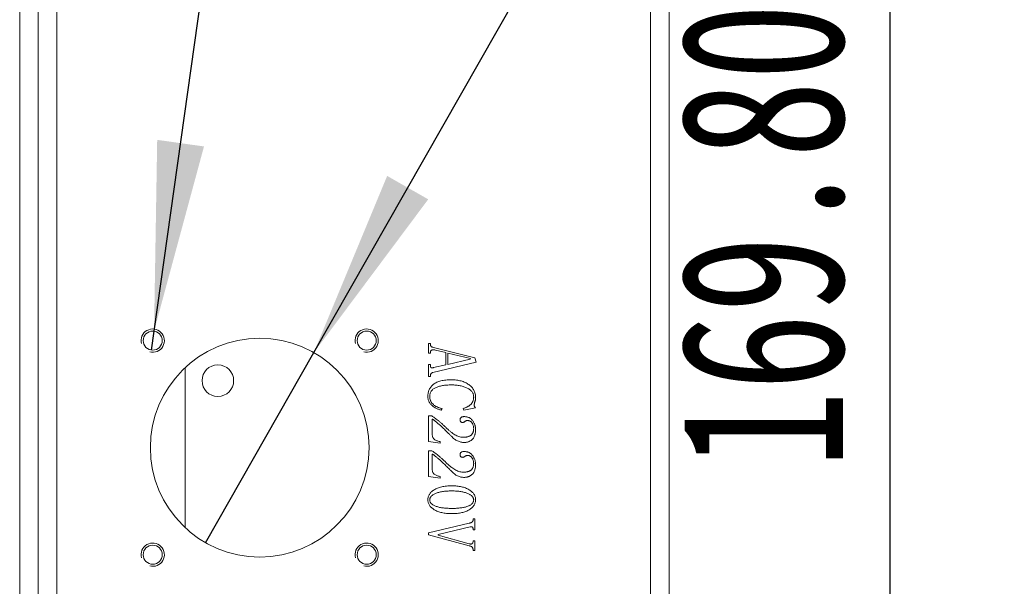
# Model space of a CAD drawing. Header units: millimetres. Extents: x 0 to 658, y -2 to 210.
# Tile 7 of 26: x 34 to 55, y 136 to 148. Entities that reach past the tile are written whole.
import ezdxf

# ---------------------------------------------------------------- set-up
doc = ezdxf.new("R2010")
doc.units = ezdxf.units.MM
doc.layers.add('图框', color=7, linetype='Continuous')
doc.styles.add('SLDTEXTSTYLE0', font='TXT', dxfattribs={"width": 0.7})
doc.styles.add('SLDTEXTSTYLE1', font='TXT', dxfattribs={"width": 0.7, "bigfont": 'bigfont'})
doc.styles.add('SLDTEXTSTYLE4', font='TXT', dxfattribs={"width": 0.628571})
doc.dimstyles.new('SLDDIMSTYLE1', dxfattribs={"dimtxt": 3.5, "dimasz": 4.08, "dimexe": 0, "dimexo": 0.0625, "dimgap": 0.875, "dimtad": 0, "dimtih": 1, "dimtoh": 1, "dimdec": 6, "dimlfac": 5, "dimrnd": 1e-09, "dimzin": 12, "dimdsep": 46, "dimtxsty": 'SLDTEXTSTYLE0', "dimblk1": 'NONE', "dimsah": 1, "dimcen": 0, "dimadec": 0, "dimazin": 3, "dimtfac": 1, "dimtmove": 0, "dimatfit": 3, "dimldrblk": 'NONE', "dimfxl": 0, "dimfrac": 2, "dimtolj": 1, "dimtzin": 12, "dimarcsym": 0})
doc.dimstyles.new('SLDDIMSTYLE5', dxfattribs={"dimtxt": 3.5, "dimasz": 4.08, "dimexe": 0, "dimexo": 0.0625, "dimgap": 0.875, "dimtad": 0, "dimtih": 1, "dimtoh": 1, "dimlfac": 5, "dimrnd": 1e-09, "dimzin": 4, "dimdsep": 46, "dimtxsty": 'SLDTEXTSTYLE0', "dimblk1": 'NONE', "dimsah": 1, "dimcen": 0, "dimadec": 0, "dimazin": 1, "dimtfac": 1, "dimtmove": 0, "dimatfit": 3, "dimldrblk": 'NONE', "dimfxl": 0, "dimfrac": 2, "dimtolj": 1, "dimtzin": 12, "dimarcsym": 0})
doc.dimstyles.new('SLDDIMSTYLE6', dxfattribs={"dimtxt": 3.5, "dimasz": 4.08, "dimexe": 0, "dimexo": 0.0625, "dimgap": 0.875, "dimtad": 2, "dimlfac": 5, "dimrnd": 1e-09, "dimzin": 4, "dimdsep": 46, "dimtxsty": 'SLDTEXTSTYLE0', "dimsah": 1, "dimcen": 0.09, "dimadec": 0, "dimazin": 1, "dimtfac": 1, "dimtofl": 0, "dimtmove": 0, "dimatfit": 3, "dimfxl": 0, "dimfrac": 2, "dimtolj": 1, "dimtzin": 12, "dimarcsym": 0})

# ---------------------------------------------------------------- blocks, each defined once
blk = doc.blocks.new('_D_22')
at = {"layer": '图框'}
for p, q in [((47.255, 156.407), (54.406, 156.407)), ((52.406, 122.447), (52.406, 156.407)), ((44.555, 122.447), (54.406, 122.447))]:
    blk.add_line(p, q, dxfattribs=at)
for points in [[(52.406, 156.407), (51.898, 152.327), (52.914, 152.327)], [(52.406, 122.447), (52.914, 126.527), (51.898, 126.527)]]:
    blk.add_solid(points, dxfattribs=at)
at = {"layer": '图框', "insert": (47.894, 138.563), "char_height": 3.5, "attachment_point": 1, "rotation": 90, "style": 'SLDTEXTSTYLE0'}
blk.add_mtext('169.80', dxfattribs=at)
blk = doc.blocks.new('_D_23')
at = {"layer": '图框'}
for p, q in [((40.018, 141.049), (50.159, 158.856)), ((50.159, 158.856), (75.985, 158.856)), ((37.692, 136.965), (40.018, 141.049))]:
    blk.add_line(p, q, dxfattribs=at)
blk.add_solid([(40.018, 141.049), (42.478, 144.343), (41.595, 144.846)], dxfattribs=at)
at = {"layer": '图框', "char_height": 3.5, "attachment_point": 1}
for s, insert, style in [('贯\\M+190FA', (67.77, 161.867), 'SLDTEXTSTYLE1'), ('%%c', (51.747, 161.867), 'SLDTEXTSTYLE0'), ('23.50', (55.617, 161.867), 'SLDTEXTSTYLE0')]:
    blk.add_mtext(s, dxfattribs=dict(at, insert=insert, style=style))
blk = doc.blocks.new('_NONE')
blk = doc.blocks.new('SW_SYMBOL_HOLE_DEPTH')
at = {"layer": '图框', "color": 0}
for p, q in [((0, 875), (800, 875)), ((400, 875), (400, 75)), ((100, 555), (400, 75)), ((700, 555), (400, 75))]:
    blk.add_line(p, q, dxfattribs=at)
blk = doc.blocks.new('_D_29')
at = {"layer": '图框'}
for p, q in [((36.583, 141.51), (41.546, 176.668)), ((41.546, 176.668), (87.536, 176.668)), ((36.526, 141.104), (36.583, 141.51))]:
    blk.add_line(p, q, dxfattribs=at)
blk.add_solid([(36.583, 141.51), (37.657, 145.479), (36.651, 145.621)], dxfattribs=at)
at = {"layer": '图框', "xscale": 0.004072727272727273, "yscale": 0.004072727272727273, "zscale": 0.004072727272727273}
for p in [(73.685, 176.027), (69.51, 171.027)]:
    blk.add_blockref('SW_SYMBOL_HOLE_DEPTH', p, dxfattribs=at)
at = {"layer": '图框', "char_height": 3.5, "attachment_point": 1}
for s, insert, style in [('4 x  M2.5 - 6H', (43.133, 180.252), 'SLDTEXTSTYLE4'), ('3.50', (79.32, 180.252), 'SLDTEXTSTYLE0'), ('%%c', (53.419, 175.252), 'SLDTEXTSTYLE0'), ('2.05', (59.258, 175.252), 'SLDTEXTSTYLE0'), ('4', (75.145, 175.252), 'SLDTEXTSTYLE0')]:
    blk.add_mtext(s, dxfattribs=dict(at, insert=insert, style=style))

msp = doc.modelspace()

# ---------------------------------------------------------------- linework, layer by layer
at = {"color": 7, "linetype": 'Continuous', "lineweight": 15}
for p, q in [((33.6946935, 156.44742832), (33.6946935, 84.44742844)), ((34.09469352, 84.44742844), (34.09469352, 156.44742832)), ((34.49469354, 156.54742853), (34.49469354, 84.34742973)), ((47.25469356, 84.88742993), (47.25469356, 156.00742833)), ((47.65469288, 156.00742833), (47.65469288, 84.88742993)), ((42.48247152, 141.24353979), (42.52413814, 141.24353979)), ((42.48247152, 141.03498929), (42.48247152, 141.24353979)), ((42.52413814, 141.24353979), (42.52413814, 141.22596164)), ((42.52413814, 141.03498929), (42.48247152, 141.03498929)), ((42.52413814, 141.05256744), (42.52413814, 141.03498929)), ((42.58837407, 141.16150853), (43.48116895, 140.93863521)), ((42.85747116, 141.04952928), (42.63199349, 141.10530191)), ((42.85747116, 140.78998067), (42.85747116, 141.04952928)), ((42.89913779, 141.03954662), (42.89913779, 140.79410392)), ((43.38438069, 140.91975498), (42.89913779, 141.03954662)), ((42.48247152, 140.79171684), (42.52413814, 140.79171684)), ((42.48247152, 140.53520639), (42.48247152, 140.79171684)), ((42.52413814, 140.79171684), (42.52413814, 140.76827927)), ((43.51024931, 140.84553621), (42.5777406, 140.62309698)), ((42.59466758, 140.72726364), (42.85747116, 140.78998067)), ((42.89913779, 140.79410392), (43.38177671, 140.90890432)), ((43.38177671, 140.90890432), (43.38438069, 140.91975498)), ((43.48116895, 140.93863521), (43.51024931, 140.84553621)), ((37.25469341, 137.28623711), (37.25469341, 140.72862002)), ((42.52413814, 140.53520639), (42.48247152, 140.53520639)), ((42.52413814, 140.55278455), (42.52413814, 140.53520639)), ((42.77413791, 139.84835744), (42.75612613, 139.81298415)), ((43.24397301, 139.81298415), (43.23247155, 139.84835744)), ((43.49635994, 139.86159526), (43.24397301, 139.81298415)), ((42.48247152, 139.68798416), (42.55473693, 139.68798416)), ((42.48247152, 139.1400241), (42.48247152, 139.68798416)), ((42.56580477, 139.61853971), (42.56580477, 139.27392167)), ((42.73247128, 139.10465082), (42.48247152, 139.1400241)), ((42.73247128, 139.13959006), (42.73247128, 139.10465082)), ((42.48247152, 138.93798417), (42.55473693, 138.93798417)), ((42.48247152, 138.39002405), (42.48247152, 138.93798417)), ((42.56580477, 138.86853973), (42.56580477, 138.52392169)), ((42.73247128, 138.35465084), (42.48247152, 138.39002405)), ((42.73247128, 138.38959005), (42.73247128, 138.35465084)), ((42.48247152, 137.17409526), (43.35942423, 137.38655192)), ((43.44080468, 137.47965083), (43.48247131, 137.47965083)), ((43.44080468, 137.45057103), (43.44080468, 137.47965083)), ((43.48247131, 137.47965083), (43.48247131, 137.24071854)), ((42.48247152, 137.13242863), (42.48247152, 137.17409526)), ((43.37700238, 137.30517165), (42.68798312, 137.13807096)), ((43.44080468, 137.24071854), (43.44080468, 137.26415601)), ((43.48247131, 137.24071854), (43.44080468, 137.24071854)), ((43.35942423, 136.89805367), (42.48247152, 137.13242863)), ((42.68798312, 137.13807096), (42.68798312, 137.12591813)), ((42.68798312, 137.12591813), (43.35942423, 136.94145647)), ((43.44080468, 136.98833142), (43.44080468, 137.00590958)), ((43.44080468, 137.00590958), (43.48247131, 137.00590958)), ((43.48247131, 137.00590958), (43.48247131, 136.79909524)), ((43.44080468, 136.79909524), (43.44080468, 136.82231572)), ((43.48247131, 136.79909524), (43.44080468, 136.79909524))]:
    msp.add_line(p, q, dxfattribs=at)
for centre, radius in [((36.5546935, 141.30742861), 0.205), ((41.1546935, 141.30742861), 0.205), ((38.8546935, 139.00742861), 2.35), ((37.9546935, 140.44742861), 0.34), ((36.5546935, 136.70742861), 0.205), ((41.1546935, 136.70742861), 0.205)]:
    msp.add_circle(centre, radius, dxfattribs=at)
at = {"color": 7, "linetype": 'Continuous', "lineweight": 0}
for centre in [(36.5546935, 141.30742861), (41.1546935, 141.30742861), (36.5546935, 136.70742861), (41.1546935, 136.70742861)]:
    msp.add_arc(centre, 0.25, 255, 195, dxfattribs=at)
at = {"color": 7, "linetype": 'Continuous', "lineweight": 15}
for points, knots in [([(42.52413794, 141.22596159), (42.52427804, 141.22217985), (42.52455431, 141.21472212), (42.52756392, 141.20394869), (42.53211635, 141.19387471), (42.53850282, 141.18455248), (42.54718049, 141.17618945), (42.55879845, 141.16991119), (42.57263053, 141.16455855), (42.58290118, 141.16256876), (42.58837405, 141.16150847)], [0, 0, 0, 0, 0.1127484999, 0.2223440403, 0.331662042, 0.4420013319, 0.5582198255, 0.6880030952, 0.8337479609, 1, 1, 1, 1]), ([(42.63199384, 141.10530187), (42.62428229, 141.10685744), (42.60981606, 141.10977556), (42.58886934, 141.111202), (42.57026767, 141.10978869), (42.55393702, 141.1057852), (42.54041777, 141.09803052), (42.53041262, 141.08626127), (42.52513947, 141.07039297), (42.52448951, 141.05882483), (42.52413794, 141.0525675)], [0, 0, 0, 0, 0.1644147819, 0.3084285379, 0.4374620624, 0.5534350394, 0.65722178, 0.7581461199, 0.8691783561, 1, 1, 1, 1]), ([(42.52413794, 140.7682793), (42.52431864, 140.76298583), (42.52464967, 140.75328828), (42.52761025, 140.74013272), (42.53337588, 140.73021363), (42.54160089, 140.72344464), (42.55224549, 140.72071726), (42.56464632, 140.72008047), (42.57911809, 140.72260598), (42.58920503, 140.72562745), (42.59466746, 140.72726368)], [0, 0, 0, 0, 0.1527948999, 0.2799173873, 0.3848475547, 0.4784440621, 0.5788509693, 0.6959571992, 0.8353506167, 1, 1, 1, 1]), ([(42.57774037, 140.62309701), (42.57312192, 140.6211195), (42.56443753, 140.61740104), (42.55298553, 140.6102833), (42.54341398, 140.60276973), (42.53610733, 140.59415642), (42.5308526, 140.58471453), (42.52683184, 140.57476151), (42.52473105, 140.56393688), (42.52433839, 140.55655361), (42.52413794, 140.55278451)], [0, 0, 0, 0, 0.1587499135, 0.2985086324, 0.4254177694, 0.5423572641, 0.6530830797, 0.7661500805, 0.8806216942, 1, 1, 1, 1]), ([(42.46858239, 140.10703798), (42.46893369, 140.12044416), (42.46962085, 140.14666675), (42.47569386, 140.18484992), (42.48516894, 140.22099766), (42.49868058, 140.25505143), (42.51616227, 140.28698466), (42.53761565, 140.31663861), (42.56285295, 140.34417475), (42.59179853, 140.36970619), (42.62506004, 140.39267078), (42.66283199, 140.41239662), (42.70506274, 140.42873764), (42.75143823, 140.44240114), (42.80225074, 140.45293709), (42.85743455, 140.46036947), (42.91699967, 140.46496771), (42.958157, 140.46549128), (42.97943308, 140.46576194)], [0, 0, 0, 0, 0.0568869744, 0.1112713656, 0.1637193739, 0.2152776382, 0.2664096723, 0.3178947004, 0.3702887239, 0.4246939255, 0.4814339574, 0.5414705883, 0.6051777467, 0.6733988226, 0.7465263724, 0.8252755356, 0.9096770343, 1, 1, 1, 1]), ([(42.97943308, 140.35465083), (42.96163343, 140.35451548), (42.92695078, 140.35425175), (42.87642645, 140.35130791), (42.82882923, 140.34693234), (42.7843002, 140.34038034), (42.74267117, 140.33225642), (42.70404943, 140.32206265), (42.66824086, 140.31018891), (42.63551444, 140.29640323), (42.6058816, 140.28077371), (42.58033143, 140.26226277), (42.55869676, 140.24136585), (42.54079416, 140.21813929), (42.52709397, 140.19226866), (42.51722692, 140.16404542), (42.51130053, 140.13347117), (42.51060563, 140.11227302), (42.51024905, 140.10139562)], [0, 0, 0, 0, 0.08937912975, 0.1741554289, 0.25407907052, 0.32934505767, 0.40009179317, 0.46697215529, 0.52981150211, 0.58939082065, 0.6451448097, 0.69768143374, 0.74726507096, 0.79572882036, 0.84432310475, 0.89361309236, 0.94540973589, 1, 1, 1, 1]), ([(42.97943308, 140.46576194), (42.99767556, 140.46552703), (43.0333647, 140.46506747), (43.08568623, 140.45980162), (43.1356683, 140.45193181), (43.18334201, 140.44077918), (43.22844682, 140.42580047), (43.27132798, 140.40818216), (43.31170612, 140.3869087), (43.34951914, 140.36284245), (43.38394911, 140.33599533), (43.41400563, 140.30641745), (43.43959815, 140.27469311), (43.46051291, 140.24042127), (43.47657028, 140.20374354), (43.48819073, 140.16477324), (43.49493535, 140.12347567), (43.49587897, 140.09519901), (43.49636016, 140.0807793)], [0, 0, 0, 0, 0.07584987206, 0.148390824, 0.21848190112, 0.28620562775, 0.35176128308, 0.41596349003, 0.47881262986, 0.54132598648, 0.60217875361, 0.6600486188, 0.71634129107, 0.77129618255, 0.82652958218, 0.88240905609, 0.94003437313, 1, 1, 1, 1]), ([(43.4546935, 140.09553625), (43.45426138, 140.1055473), (43.45341024, 140.12526623), (43.44711711, 140.15403414), (43.43587268, 140.18077186), (43.42116225, 140.20615286), (43.40138886, 140.22919478), (43.37770661, 140.25064375), (43.34963761, 140.27017374), (43.31764844, 140.28767984), (43.2826319, 140.30325782), (43.24547278, 140.31734452), (43.20606204, 140.32861863), (43.16473425, 140.33830096), (43.12129238, 140.34549491), (43.07583788, 140.35105448), (43.02829989, 140.35397342), (42.99592957, 140.35442215), (42.97943308, 140.35465083)], [0, 0, 0, 0, 0.0502647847, 0.0990072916, 0.1469058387, 0.1954407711, 0.2457226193, 0.2987024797, 0.3555470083, 0.4170141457, 0.4815655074, 0.547895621, 0.6164112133, 0.6872620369, 0.7609614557, 0.8374292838, 0.9171511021, 1, 1, 1, 1]), ([(42.75612579, 139.81298416), (42.74581111, 139.81551041), (42.72549377, 139.82048648), (42.69613574, 139.83044762), (42.66811359, 139.84163561), (42.64152231, 139.85451318), (42.61629674, 139.86886966), (42.59231567, 139.88465805), (42.56996168, 139.90230935), (42.54922657, 139.9213209), (42.53024922, 139.9414165), (42.51380228, 139.96266596), (42.49971013, 139.98468709), (42.48847548, 140.0076049), (42.47935758, 140.03122386), (42.47315441, 140.05578023), (42.46935801, 140.08116718), (42.46884303, 140.09834417), (42.46858239, 140.10703798)], [0, 0, 0, 0, 0.0716485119, 0.1411297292, 0.2090405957, 0.2752089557, 0.3403734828, 0.4048336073, 0.468812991, 0.5323999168, 0.5945803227, 0.6551329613, 0.7135147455, 0.7707250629, 0.82712962, 0.8840914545, 0.9413350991, 1, 1, 1, 1]), ([(42.51024905, 140.10139562), (42.51042624, 140.09364048), (42.51077421, 140.07841033), (42.51446502, 140.05602734), (42.52005076, 140.03449054), (42.52793468, 140.01365766), (42.53813386, 139.99372397), (42.55069185, 139.97462575), (42.56549368, 139.95642481), (42.58243627, 139.93908727), (42.60121059, 139.92295393), (42.62154244, 139.90809961), (42.64332449, 139.89464299), (42.66656168, 139.88243546), (42.69142775, 139.87184286), (42.71768702, 139.86258471), (42.74531608, 139.85439004), (42.76441173, 139.85039319), (42.77413794, 139.84835743)], [0, 0, 0, 0, 0.058468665, 0.1148252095, 0.1706959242, 0.2261491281, 0.282540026, 0.339312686, 0.3983038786, 0.4592916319, 0.5219896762, 0.5848751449, 0.6490990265, 0.7150192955, 0.7827497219, 0.8528429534, 0.9250467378, 1, 1, 1, 1]), ([(43.23247128, 139.84835743), (43.24125823, 139.85130216), (43.25847875, 139.85707319), (43.28313566, 139.86710695), (43.30629505, 139.87771409), (43.32773619, 139.88918608), (43.34756941, 139.90139512), (43.36591798, 139.91418625), (43.38261587, 139.92781743), (43.39768874, 139.94226675), (43.41139442, 139.95740048), (43.42277643, 139.97402845), (43.43275011, 139.99153018), (43.44067704, 140.0102103), (43.44706568, 140.02994954), (43.45160914, 140.05080118), (43.45420839, 140.07282791), (43.45452955, 140.08786153), (43.4546935, 140.09553625)], [0, 0, 0, 0, 0.07730950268, 0.15150981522, 0.22199602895, 0.28977614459, 0.35427035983, 0.41622919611, 0.47627995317, 0.53391288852, 0.5903545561, 0.64628070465, 0.70168324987, 0.75819265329, 0.81526658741, 0.87458177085, 0.93597352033, 1, 1, 1, 1]), ([(43.49636016, 140.0807793), (43.49620932, 140.07389671), (43.4959048, 140.06000181), (43.49289392, 140.0392576), (43.48843954, 140.0183763), (43.48168084, 139.99816607), (43.47523938, 139.9786053), (43.47068294, 139.96004513), (43.46758909, 139.9429346), (43.46723234, 139.9319193), (43.46706329, 139.92669944)], [0, 0, 0, 0, 0.130965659, 0.2643996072, 0.3984081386, 0.5369412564, 0.6698052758, 0.7904014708, 0.9006767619, 1, 1, 1, 1]), ([(43.46706329, 139.92669944), (43.467328, 139.91952201), (43.46780749, 139.90652123), (43.47188732, 139.88818717), (43.48163101, 139.8727811), (43.49122308, 139.86549655), (43.49636016, 139.86159527)], [0, 0, 0, 0, 0.2874745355, 0.5207143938, 0.7433158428, 1, 1, 1, 1]), ([(42.5547369, 139.68798416), (42.56437107, 139.68247769), (42.58526405, 139.67053617), (42.61714681, 139.64809086), (42.65330293, 139.62181445), (42.68515021, 139.5960753), (42.71271976, 139.57335355), (42.73491932, 139.55446686), (42.75785326, 139.53397517), (42.78193639, 139.51234679), (42.80694751, 139.48932477), (42.83270049, 139.46479492), (42.85941443, 139.43891633), (42.87751636, 139.42120942), (42.88676815, 139.41215951)], [0, 0, 0, 0, 0.0768902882, 0.1667468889, 0.2700590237, 0.3867558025, 0.4505162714, 0.517747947, 0.588797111, 0.6637210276, 0.7421543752, 0.8244509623, 0.910277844, 1, 1, 1, 1]), ([(42.97465878, 139.25352236), (42.96114804, 139.26713834), (42.93484713, 139.29364413), (42.89627572, 139.33196907), (42.85975598, 139.36793609), (42.82504485, 139.40129599), (42.79228042, 139.4323356), (42.76154719, 139.46100297), (42.7326318, 139.48706519), (42.70575235, 139.51067516), (42.6809565, 139.53203745), (42.65818621, 139.55107036), (42.6376498, 139.56802667), (42.6192246, 139.58260339), (42.60290376, 139.59478285), (42.58877195, 139.60483666), (42.57678484, 139.61278486), (42.56916085, 139.61678067), (42.56580461, 139.61853972)], [0, 0, 0, 0, 0.10478993, 0.2039911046, 0.2970480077, 0.3848078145, 0.466993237, 0.5436104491, 0.6144017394, 0.6796457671, 0.7390552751, 0.7931957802, 0.8417715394, 0.8845430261, 0.9215325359, 0.9530013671, 0.9793102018, 1, 1, 1, 1]), ([(43.16302683, 139.60334875), (43.16326345, 139.60858181), (43.16371378, 139.61854121), (43.1674995, 139.6326763), (43.17381989, 139.64500958), (43.18286897, 139.65563809), (43.19485732, 139.66436764), (43.21032962, 139.66991942), (43.22866556, 139.67375956), (43.24199467, 139.67397767), (43.24918134, 139.67409527)], [0, 0, 0, 0, 0.1231166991, 0.234311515, 0.3417746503, 0.446943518, 0.5604515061, 0.6867121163, 0.8310842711, 1, 1, 1, 1]), ([(43.2203185, 139.54909527), (43.21581443, 139.54922494), (43.20737085, 139.54946801), (43.19560682, 139.55221798), (43.1854136, 139.55614548), (43.17710506, 139.56224191), (43.17049232, 139.57005563), (43.16642558, 139.57985545), (43.16332073, 139.59100735), (43.1631291, 139.59905403), (43.16302683, 139.60334875)], [0, 0, 0, 0, 0.1491235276, 0.2795555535, 0.3990136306, 0.5089535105, 0.618051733, 0.7340599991, 0.8580614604, 1, 1, 1, 1]), ([(43.32318308, 139.5901109), (43.31765437, 139.58989176), (43.30695429, 139.58946763), (43.29173705, 139.58529449), (43.27763436, 139.57917661), (43.2660558, 139.56971522), (43.25524611, 139.56041028), (43.24357891, 139.55423439), (43.23205614, 139.54984373), (43.22419018, 139.54934215), (43.2203185, 139.54909527)], [0, 0, 0, 0, 0.146074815, 0.2827085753, 0.4155963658, 0.5497216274, 0.676602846, 0.7923629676, 0.8977993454, 1, 1, 1, 1]), ([(43.24918134, 139.67409527), (43.25896632, 139.67390488), (43.27798916, 139.67353475), (43.30561253, 139.66893276), (43.3314636, 139.66209405), (43.35568323, 139.65262455), (43.37772323, 139.63970885), (43.3983213, 139.62457926), (43.41688747, 139.60629206), (43.43336514, 139.58556446), (43.44777051, 139.56328486), (43.46109481, 139.54074746), (43.47180707, 139.51747228), (43.48078359, 139.49399503), (43.48780468, 139.47013305), (43.49281593, 139.44589928), (43.49562974, 139.42119545), (43.49611572, 139.40464302), (43.49636016, 139.3963175)], [0, 0, 0, 0, 0.0706078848, 0.1372678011, 0.2016548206, 0.2635579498, 0.3244135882, 0.3856515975, 0.4477264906, 0.5120286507, 0.576517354, 0.6392528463, 0.7009638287, 0.7613239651, 0.8206806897, 0.8804225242, 0.9398550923, 1, 1, 1, 1]), ([(43.4546935, 139.41888694), (43.45425277, 139.43035428), (43.45339884, 139.45257264), (43.44626281, 139.48462273), (43.43453669, 139.51399717), (43.42083548, 139.53600573), (43.40816828, 139.55170253), (43.39791412, 139.56195787), (43.38708809, 139.57077273), (43.37537119, 139.57769795), (43.36330031, 139.58342992), (43.35045458, 139.58743398), (43.33699458, 139.58950024), (43.32781881, 139.58990594), (43.32318308, 139.5901109)], [0, 0, 0, 0, 0.1433111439, 0.2776703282, 0.4083942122, 0.5372063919, 0.6002343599, 0.6603774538, 0.7183156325, 0.7743355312, 0.83020176, 0.8851518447, 0.9419770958, 1, 1, 1, 1]), ([(42.88676815, 139.41215951), (42.90294636, 139.39735252), (42.9340534, 139.36888203), (42.9816349, 139.33093901), (43.02781615, 139.29932829), (43.07255614, 139.27379131), (43.11597797, 139.25428879), (43.15788178, 139.24025089), (43.19846831, 139.23144074), (43.22512507, 139.23023724), (43.23811364, 139.22965083)], [0, 0, 0, 0, 0.16246794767, 0.31238923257, 0.45049811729, 0.57674752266, 0.69359102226, 0.80257651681, 0.9038049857, 1, 1, 1, 1]), ([(43.23811364, 139.22965083), (43.2466575, 139.22972111), (43.26320312, 139.22985722), (43.28724516, 139.23246793), (43.30977749, 139.23593474), (43.33070804, 139.24126425), (43.35021886, 139.24762218), (43.36797883, 139.25592454), (43.38427583, 139.26557687), (43.39908367, 139.2765889), (43.41224165, 139.289261), (43.42348466, 139.30353684), (43.43351979, 139.31900036), (43.44116469, 139.33627944), (43.44732502, 139.35487891), (43.45156849, 139.37489417), (43.45425049, 139.39638926), (43.45454234, 139.41121057), (43.4546935, 139.41888694)], [0, 0, 0, 0, 0.0779475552, 0.1509493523, 0.2205381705, 0.2858837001, 0.3479047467, 0.407586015, 0.4644382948, 0.5205688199, 0.5756761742, 0.6306448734, 0.6861543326, 0.743484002, 0.8025815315, 0.8647535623, 0.9299521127, 1, 1, 1, 1]), ([(43.49636016, 139.3963175), (43.49615616, 139.38488168), (43.49576018, 139.36268435), (43.49259197, 139.33050467), (43.48685672, 139.30072017), (43.47948841, 139.27312653), (43.4693044, 139.24807543), (43.45752464, 139.22500776), (43.44298534, 139.20448419), (43.42652855, 139.18617079), (43.40812229, 139.17052699), (43.38900959, 139.15635094), (43.36854485, 139.1447282), (43.34708048, 139.13500949), (43.32443352, 139.12765002), (43.30064721, 139.1225352), (43.27582767, 139.11911833), (43.25888628, 139.11873484), (43.25026641, 139.11853972)], [0, 0, 0, 0, 0.0815418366, 0.1582756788, 0.2302056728, 0.2976610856, 0.3615510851, 0.4226937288, 0.4819400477, 0.5403723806, 0.5977779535, 0.6539062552, 0.709825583, 0.7652382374, 0.8216785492, 0.8792507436, 0.9385621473, 1, 1, 1, 1]), ([(42.56580461, 139.27392166), (42.56627439, 139.26546467), (42.56719513, 139.24888954), (42.57543489, 139.22523844), (42.58882962, 139.20393739), (42.60750128, 139.1850601), (42.63137133, 139.16889585), (42.66053958, 139.15606651), (42.69466876, 139.14586325), (42.71938819, 139.14176115), (42.73247128, 139.13959006)], [0, 0, 0, 0, 0.1075806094, 0.210850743, 0.3152844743, 0.4261837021, 0.54695673, 0.6807154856, 0.8310144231, 1, 1, 1, 1]), ([(43.25026641, 139.11853972), (43.2385217, 139.11890516), (43.21480514, 139.1196431), (43.1793793, 139.12605), (43.14395653, 139.13607855), (43.10864167, 139.15020029), (43.073822, 139.16904383), (43.03952949, 139.19246634), (43.00606573, 139.22074696), (42.98531648, 139.24240029), (42.97465878, 139.25352236)], [0, 0, 0, 0, 0.1113884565, 0.2249309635, 0.3405446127, 0.4603800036, 0.5850858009, 0.7155218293, 0.8538799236, 1, 1, 1, 1]), ([(42.5547369, 138.93798416), (42.56437107, 138.93247769), (42.58526405, 138.92053617), (42.61714681, 138.89809086), (42.65330293, 138.87181445), (42.68515021, 138.8460753), (42.71271976, 138.82335355), (42.73491932, 138.80446686), (42.75785326, 138.78397517), (42.78193639, 138.76234679), (42.80694751, 138.73932477), (42.83270049, 138.71479492), (42.85941443, 138.68891633), (42.87751636, 138.67120942), (42.88676815, 138.66215951)], [0, 0, 0, 0, 0.0768902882, 0.1667468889, 0.2700590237, 0.3867558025, 0.4505162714, 0.517747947, 0.588797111, 0.6637210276, 0.7421543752, 0.8244509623, 0.910277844, 1, 1, 1, 1]), ([(42.97465878, 138.50352236), (42.96114804, 138.51713834), (42.93484713, 138.54364413), (42.89627572, 138.58196907), (42.85975598, 138.61793609), (42.82504485, 138.65129599), (42.79228042, 138.6823356), (42.76154719, 138.71100297), (42.7326318, 138.73706519), (42.70575235, 138.76067516), (42.6809565, 138.78203745), (42.65818621, 138.80107036), (42.6376498, 138.81802667), (42.6192246, 138.83260339), (42.60290376, 138.84478285), (42.58877195, 138.85483666), (42.57678484, 138.86278486), (42.56916085, 138.86678067), (42.56580461, 138.86853972)], [0, 0, 0, 0, 0.10478993, 0.2039911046, 0.2970480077, 0.3848078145, 0.466993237, 0.5436104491, 0.6144017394, 0.6796457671, 0.7390552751, 0.7931957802, 0.8417715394, 0.8845430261, 0.9215325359, 0.9530013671, 0.9793102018, 1, 1, 1, 1]), ([(43.16302683, 138.85334875), (43.16326345, 138.85858181), (43.16371378, 138.86854121), (43.1674995, 138.8826763), (43.17381989, 138.89500958), (43.18286897, 138.90563809), (43.19485732, 138.91436764), (43.21032962, 138.91991942), (43.22866556, 138.92375956), (43.24199467, 138.92397767), (43.24918134, 138.92409527)], [0, 0, 0, 0, 0.1231166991, 0.234311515, 0.3417746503, 0.446943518, 0.5604515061, 0.6867121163, 0.8310842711, 1, 1, 1, 1]), ([(43.24918134, 138.92409527), (43.25896632, 138.92390488), (43.27798916, 138.92353475), (43.30561253, 138.91893276), (43.3314636, 138.91209405), (43.35568323, 138.90262455), (43.37772323, 138.88970885), (43.3983213, 138.87457926), (43.41688747, 138.85629206), (43.43336514, 138.83556446), (43.44777051, 138.81328486), (43.46109481, 138.79074746), (43.47180707, 138.76747228), (43.48078359, 138.74399503), (43.48780468, 138.72013305), (43.49281593, 138.69589928), (43.49562974, 138.67119545), (43.49611572, 138.65464302), (43.49636016, 138.6463175)], [0, 0, 0, 0, 0.0706078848, 0.1372678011, 0.2016548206, 0.2635579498, 0.3244135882, 0.3856515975, 0.4477264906, 0.5120286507, 0.576517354, 0.6392528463, 0.7009638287, 0.7613239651, 0.8206806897, 0.8804225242, 0.9398550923, 1, 1, 1, 1]), ([(42.88676815, 138.66215951), (42.90294636, 138.64735252), (42.9340534, 138.61888203), (42.9816349, 138.58093901), (43.02781615, 138.54932829), (43.07255614, 138.52379131), (43.11597797, 138.50428879), (43.15788178, 138.49025089), (43.19846831, 138.48144074), (43.22512507, 138.48023724), (43.23811364, 138.47965083)], [0, 0, 0, 0, 0.16246794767, 0.31238923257, 0.45049811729, 0.57674752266, 0.69359102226, 0.80257651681, 0.9038049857, 1, 1, 1, 1]), ([(43.2203185, 138.79909527), (43.21581443, 138.79922494), (43.20737085, 138.79946801), (43.19560682, 138.80221798), (43.1854136, 138.80614548), (43.17710506, 138.81224191), (43.17049232, 138.82005563), (43.16642558, 138.82985545), (43.16332073, 138.84100735), (43.1631291, 138.84905403), (43.16302683, 138.85334875)], [0, 0, 0, 0, 0.1491235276, 0.2795555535, 0.3990136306, 0.5089535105, 0.618051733, 0.7340599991, 0.8580614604, 1, 1, 1, 1]), ([(43.32318308, 138.8401109), (43.31765437, 138.83989176), (43.30695429, 138.83946763), (43.29173705, 138.83529449), (43.27763436, 138.82917661), (43.2660558, 138.81971522), (43.25524611, 138.81041028), (43.24357891, 138.80423439), (43.23205614, 138.79984373), (43.22419018, 138.79934215), (43.2203185, 138.79909527)], [0, 0, 0, 0, 0.146074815, 0.2827085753, 0.4155963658, 0.5497216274, 0.676602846, 0.7923629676, 0.8977993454, 1, 1, 1, 1]), ([(43.23811364, 138.47965083), (43.2466575, 138.47972111), (43.26320312, 138.47985722), (43.28724516, 138.48246793), (43.30977749, 138.48593474), (43.33070804, 138.49126425), (43.35021886, 138.49762218), (43.36797883, 138.50592454), (43.38427583, 138.51557687), (43.39908367, 138.5265889), (43.41224165, 138.539261), (43.42348466, 138.55353684), (43.43351979, 138.56900036), (43.44116469, 138.58627944), (43.44732502, 138.60487891), (43.45156849, 138.62489417), (43.45425049, 138.64638926), (43.45454234, 138.66121057), (43.4546935, 138.66888694)], [0, 0, 0, 0, 0.0779475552, 0.1509493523, 0.2205381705, 0.2858837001, 0.3479047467, 0.407586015, 0.4644382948, 0.5205688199, 0.5756761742, 0.6306448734, 0.6861543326, 0.743484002, 0.8025815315, 0.8647535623, 0.9299521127, 1, 1, 1, 1]), ([(43.4546935, 138.66888694), (43.45425277, 138.68035428), (43.45339884, 138.70257264), (43.44626281, 138.73462273), (43.43453669, 138.76399717), (43.42083548, 138.78600573), (43.40816828, 138.80170253), (43.39791412, 138.81195787), (43.38708809, 138.82077273), (43.37537119, 138.82769795), (43.36330031, 138.83342992), (43.35045458, 138.83743398), (43.33699458, 138.83950024), (43.32781881, 138.83990594), (43.32318308, 138.8401109)], [0, 0, 0, 0, 0.14331114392, 0.27767032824, 0.40839421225, 0.5372063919, 0.60023435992, 0.66037745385, 0.71831563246, 0.77433553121, 0.83020176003, 0.88515184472, 0.94197709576, 1, 1, 1, 1]), ([(42.56580461, 138.52392166), (42.56627439, 138.51546467), (42.56719513, 138.49888954), (42.57543489, 138.47523844), (42.58882962, 138.45393739), (42.60750128, 138.4350601), (42.63137133, 138.41889585), (42.66053958, 138.40606651), (42.69466876, 138.39586325), (42.71938819, 138.39176115), (42.73247128, 138.38959006)], [0, 0, 0, 0, 0.10758060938, 0.21085074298, 0.31528447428, 0.4261837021, 0.54695672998, 0.68071548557, 0.83101442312, 1, 1, 1, 1]), ([(43.25026641, 138.36853972), (43.2385217, 138.36890516), (43.21480514, 138.3696431), (43.1793793, 138.37605), (43.14395653, 138.38607855), (43.10864167, 138.40020029), (43.073822, 138.41904383), (43.03952949, 138.44246634), (43.00606573, 138.47074696), (42.98531648, 138.49240029), (42.97465878, 138.50352236)], [0, 0, 0, 0, 0.11138845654, 0.22493096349, 0.34054461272, 0.46038000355, 0.58508580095, 0.71552182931, 0.85387992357, 1, 1, 1, 1]), ([(43.49636016, 138.6463175), (43.49615616, 138.63488168), (43.49576018, 138.61268435), (43.49259197, 138.58050467), (43.48685672, 138.55072017), (43.47948841, 138.52312653), (43.4693044, 138.49807543), (43.45752464, 138.47500776), (43.44298534, 138.45448419), (43.42652855, 138.43617079), (43.40812229, 138.42052699), (43.38900959, 138.40635094), (43.36854485, 138.3947282), (43.34708048, 138.38500949), (43.32443352, 138.37765002), (43.30064721, 138.3725352), (43.27582767, 138.36911833), (43.25888628, 138.36873484), (43.25026641, 138.36853972)], [0, 0, 0, 0, 0.0815418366, 0.1582756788, 0.2302056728, 0.2976610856, 0.3615510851, 0.4226937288, 0.4819400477, 0.5403723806, 0.5977779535, 0.6539062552, 0.709825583, 0.7652382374, 0.8216785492, 0.8792507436, 0.9385621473, 1, 1, 1, 1]), ([(42.46858239, 137.88655187), (42.46900082, 137.89700218), (42.46982803, 137.91766151), (42.47639754, 137.94790099), (42.48682786, 137.97700314), (42.50203161, 138.00453871), (42.52118694, 138.03093674), (42.54460773, 138.0558839), (42.57219088, 138.07963553), (42.603874, 138.10186941), (42.6393672, 138.12227966), (42.67870018, 138.13977711), (42.72139299, 138.15471854), (42.76752125, 138.16706726), (42.81713621, 138.17655265), (42.87020625, 138.18309701), (42.92670129, 138.18735722), (42.96553602, 138.18777123), (42.98550947, 138.18798416)], [0, 0, 0, 0, 0.04733316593, 0.09357352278, 0.13963097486, 0.18702543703, 0.23562848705, 0.2871368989, 0.34176858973, 0.40035863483, 0.46234369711, 0.52706890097, 0.59520615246, 0.66719253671, 0.74333612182, 0.82399000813, 0.90947468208, 1, 1, 1, 1]), ([(42.98550947, 138.07687305), (42.967205, 138.07671481), (42.9316616, 138.07640755), (42.87989827, 138.07379767), (42.83133817, 138.06942914), (42.7858748, 138.06381708), (42.74369788, 138.05585039), (42.70446975, 138.04675379), (42.6684834, 138.0354191), (42.63565905, 138.02274988), (42.60652086, 138.00864013), (42.58080794, 137.99413466), (42.55943388, 137.97809836), (42.54151307, 137.96168452), (42.52762562, 137.94418622), (42.51752564, 137.92583662), (42.51138652, 137.90646952), (42.51062738, 137.89317648), (42.51024905, 137.88655187)], [0, 0, 0, 0, 0.0994786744, 0.1931665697, 0.2815818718, 0.3644324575, 0.4420050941, 0.5147628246, 0.5831523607, 0.6468883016, 0.7057948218, 0.7589976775, 0.8070405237, 0.8507081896, 0.8907416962, 0.9278602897, 0.9640490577, 1, 1, 1, 1]), ([(42.98550947, 138.18798416), (43.00410618, 138.1877369), (43.04047422, 138.18725336), (43.09367605, 138.18340417), (43.1441351, 138.17655205), (43.19192615, 138.16774066), (43.23679553, 138.15558685), (43.27907995, 138.14148951), (43.31851332, 138.12420998), (43.35496458, 138.10464488), (43.3880329, 138.08313033), (43.41676225, 138.05961929), (43.44148976, 138.03479783), (43.46155292, 138.00822236), (43.47737954, 137.98011143), (43.4880962, 137.95022516), (43.49524256, 137.9189335), (43.49598429, 137.89744261), (43.49636016, 137.88655187)], [0, 0, 0, 0, 0.08508392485, 0.16639151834, 0.24386033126, 0.31799001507, 0.3885592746, 0.45638264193, 0.52174677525, 0.58527513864, 0.6454945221, 0.70194309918, 0.75483711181, 0.80541036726, 0.85385620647, 0.90181456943, 0.9502434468, 1, 1, 1, 1]), ([(43.4546935, 137.88655187), (43.45433273, 137.89318118), (43.45360762, 137.90650528), (43.44717412, 137.92585334), (43.43686775, 137.94419017), (43.4227517, 137.96175127), (43.40436823, 137.9781524), (43.38236557, 137.99412254), (43.35602108, 138.00863645), (43.32628761, 138.02270307), (43.29310433, 138.03534662), (43.25713317, 138.04670133), (43.21834605, 138.05580943), (43.17704287, 138.06378968), (43.13295324, 138.06939635), (43.08620482, 138.07379782), (43.03675418, 138.07639772), (43.00287359, 138.07671199), (42.98550947, 138.07687305)], [0, 0, 0, 0, 0.0363990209, 0.0731575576, 0.1109301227, 0.1517100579, 0.1965058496, 0.2461102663, 0.3010119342, 0.3617307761, 0.4270032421, 0.4962451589, 0.5691356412, 0.6461101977, 0.7276253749, 0.813575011, 0.9044553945, 1, 1, 1, 1]), ([(42.98550947, 137.59076194), (42.96597069, 137.590994), (42.92793728, 137.59144571), (42.87245851, 137.5954626), (42.82016536, 137.60171227), (42.77115701, 137.61122412), (42.72520277, 137.6226534), (42.68257728, 137.63739726), (42.64286228, 137.65403613), (42.60693835, 137.67392164), (42.57454159, 137.69538222), (42.54649854, 137.71876273), (42.52217019, 137.74297046), (42.50278139, 137.76913), (42.48716056, 137.79639077), (42.47668634, 137.82535149), (42.4697453, 137.85548113), (42.46897373, 137.87609595), (42.46858239, 137.88655187)], [0, 0, 0, 0, 0.0890963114, 0.1734313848, 0.2535521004, 0.3291240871, 0.4009774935, 0.4693124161, 0.5346369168, 0.5970900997, 0.6562903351, 0.711582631, 0.7633724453, 0.8123963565, 0.8596603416, 0.9061113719, 0.9523792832, 1, 1, 1, 1]), ([(42.51024905, 137.88655187), (42.51061609, 137.87949376), (42.51134438, 137.86548887), (42.51747731, 137.84518478), (42.52749905, 137.82618472), (42.54140684, 137.80842909), (42.55933692, 137.79217239), (42.58088209, 137.77685833), (42.60640349, 137.7628544), (42.63574815, 137.75022128), (42.66852157, 137.73875134), (42.70458272, 137.72889816), (42.74368617, 137.72039707), (42.78596207, 137.71385738), (42.83133658, 137.70840268), (42.87991035, 137.70451846), (42.93167198, 137.7024562), (42.96720626, 137.70207131), (42.98550947, 137.70187305)], [0, 0, 0, 0, 0.0382874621, 0.0759710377, 0.1141190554, 0.1544499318, 0.1978363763, 0.2451697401, 0.29777386, 0.355678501, 0.4185752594, 0.48627654, 0.5586630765, 0.6358778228, 0.7186062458, 0.8069283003, 0.900551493, 1, 1, 1, 1]), ([(43.49636016, 137.88655187), (43.49594233, 137.87610238), (43.49511915, 137.8555155), (43.48856896, 137.82530716), (43.47790462, 137.79651331), (43.4628775, 137.7691228), (43.44386012, 137.74306415), (43.42021287, 137.71868057), (43.39259911, 137.69546372), (43.36085796, 137.67390039), (43.3256098, 137.65410389), (43.28661162, 137.63729379), (43.24451215, 137.62267167), (43.19893261, 137.6111874), (43.15027173, 137.60173883), (43.09827428, 137.59544362), (43.04300921, 137.59144381), (43.00504815, 137.59099364), (42.98550947, 137.59076194)], [0, 0, 0, 0, 0.0479777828, 0.0945226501, 0.141321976, 0.1886191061, 0.2376153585, 0.2890997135, 0.3442965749, 0.4031153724, 0.4651643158, 0.5297587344, 0.5979773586, 0.6697257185, 0.7455379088, 0.8255997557, 0.9102356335, 1, 1, 1, 1]), ([(42.98550947, 137.70187305), (43.00287269, 137.70197793), (43.03674555, 137.70218254), (43.08618506, 137.70435132), (43.13293086, 137.70808132), (43.17697379, 137.71291357), (43.21829606, 137.71949352), (43.25700932, 137.72718492), (43.29303733, 137.73646994), (43.32622896, 137.7471836), (43.35609187, 137.75943198), (43.38239114, 137.77292282), (43.40451855, 137.78822598), (43.42292792, 137.80470059), (43.4371314, 137.82301975), (43.44727202, 137.8428766), (43.45367043, 137.86424316), (43.45434978, 137.87905687), (43.4546935, 137.88655187)], [0, 0, 0, 0, 0.0950528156, 0.1854327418, 0.2708433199, 0.3517502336, 0.4279266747, 0.4998459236, 0.5677554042, 0.63150026, 0.6906297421, 0.7443035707, 0.7929692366, 0.8375371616, 0.8790440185, 0.9190716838, 0.9590542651, 1, 1, 1, 1]), ([(43.3594244, 137.38655187), (43.36581516, 137.38758759), (43.37783966, 137.38953636), (43.39449004, 137.39412575), (43.40865416, 137.39958919), (43.42040187, 137.40637848), (43.42962671, 137.41481683), (43.436403, 137.42503567), (43.44010923, 137.43730899), (43.44056437, 137.44598929), (43.44080461, 137.45057097)], [0, 0, 0, 0, 0.1689017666, 0.3177966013, 0.4499966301, 0.5643176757, 0.6698812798, 0.7735875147, 0.8804937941, 1, 1, 1, 1]), ([(43.44080461, 137.26415604), (43.44065094, 137.26867026), (43.44037067, 137.27690352), (43.43706979, 137.28802873), (43.43166644, 137.2968469), (43.42341398, 137.302384), (43.41386208, 137.30579122), (43.40281874, 137.3075241), (43.39032098, 137.3071011), (43.38162076, 137.3058407), (43.37700253, 137.30517166)], [0, 0, 0, 0, 0.14811002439, 0.27013042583, 0.3784396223, 0.48085636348, 0.59010377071, 0.71067511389, 0.84642102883, 1, 1, 1, 1]), ([(43.3594244, 136.94145638), (43.36575973, 136.93993492), (43.37746587, 136.93712363), (43.39420653, 136.93530548), (43.40855168, 136.93661112), (43.42051959, 136.94099909), (43.4299538, 136.94856055), (43.43666006, 136.95928414), (43.44012824, 136.97300782), (43.44056753, 136.98296023), (43.44080461, 136.98833138)], [0, 0, 0, 0, 0.1687824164, 0.3118689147, 0.4344343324, 0.5388850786, 0.6375563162, 0.7420911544, 0.8608108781, 1, 1, 1, 1]), ([(43.44080461, 136.82231576), (43.44059655, 136.82617217), (43.44018072, 136.83387955), (43.43672858, 136.84525695), (43.43099941, 136.856043), (43.42317838, 136.86657257), (43.41260707, 136.87665481), (43.39796409, 136.88488205), (43.38012158, 136.89258499), (43.36665041, 136.89614435), (43.3594244, 136.89805361)], [0, 0, 0, 0, 0.0958734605, 0.1916115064, 0.2931051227, 0.3986406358, 0.5171335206, 0.6536488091, 0.8142152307, 1, 1, 1, 1])]:
    msp.add_open_spline(points, degree=3, knots=knots, dxfattribs=at)

# ---------------------------------------------------------------- dimensions: what is measured, and where the dimension line sits
at = {"layer": '图框'}
dim = msp.add_diameter_dim_2p(p1=(36.52604244, 141.10444063), p2=(36.58334456, 141.51041658), text='4 x  M2.5 - 6H {\\fGDT;x} 3.50\\P%%c 2.05 {\\fGDT;x} 4\\P', dimstyle='SLDDIMSTYLE1', override={"dimpost": '<>'}, dxfattribs=at)
dim.commit()
dim.dimension.update_dxf_attribs({"geometry": '_D_29', "text_midpoint": (65.33436959, 175.74052799), "dimtype": 163})
dim = msp.add_diameter_dim_2p(p1=(37.69166981, 136.96540121), p2=(40.01771719, 141.049456), text='<> 贯穿', dimstyle='SLDDIMSTYLE5', dxfattribs=at)
dim.commit()
dim.dimension.update_dxf_attribs({"geometry": '_D_23', "text_midpoint": (63.8658317, 160.14198482), "dimtype": 163})
dim = msp.add_linear_dim(base=(52.40617777, 156.40742861), p1=(44.5546935, 122.44742861), p2=(47.2546935, 156.40742861), angle=90, dimstyle='SLDDIMSTYLE6', dxfattribs=at)
dim.commit()
dim.dimension.update_dxf_attribs({"geometry": '_D_22', "text_midpoint": (52.40617777, 144.67360019), "dimtype": 160})

doc.saveas('drawing.dxf')
